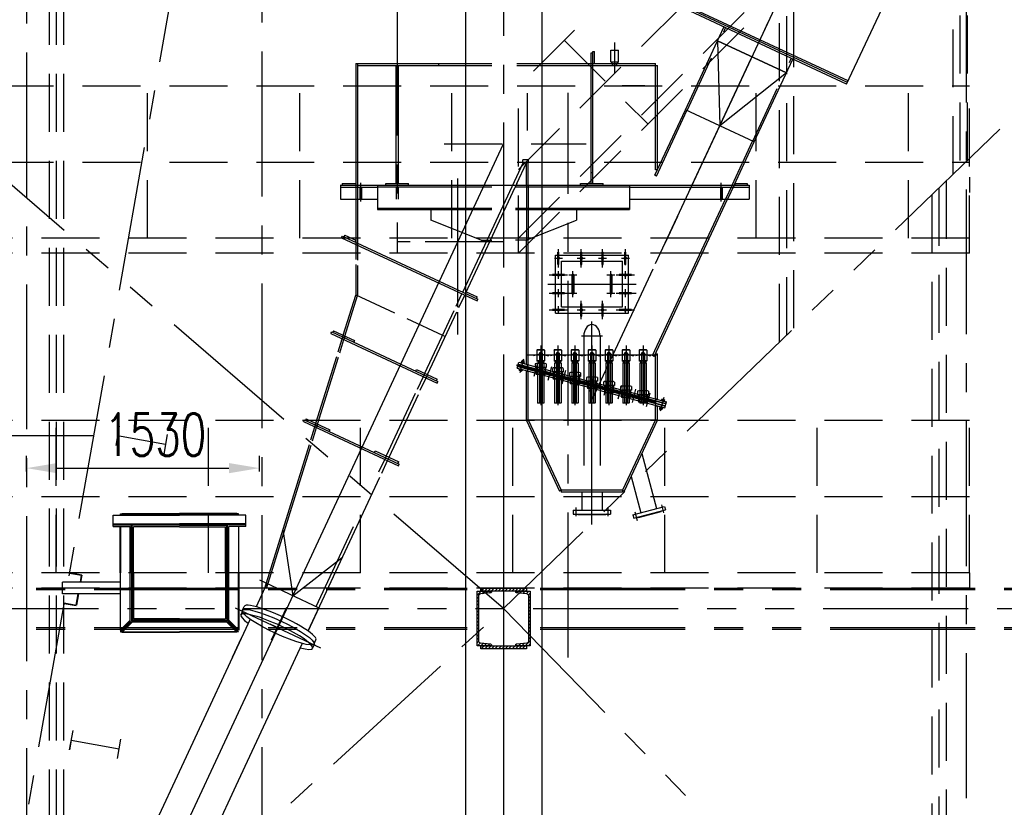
# Model space of a CAD drawing. Header units: millimetres. Extents: x -21 to 67273, y 14 to 95134.
# Tile 15 of 55: x 17774 to 24244, y 49281 to 54458. Entities that reach past the tile are written whole.
import ezdxf

# ---------------------------------------------------------------- set-up
doc = ezdxf.new("R2010")
doc.units = ezdxf.units.MM
doc.header["$LTSCALE"] = 30
for name, pattern in [('CENTER', [50.8, 31.75, -6.35, 6.35, -6.35]), ('DASHED', [19.05, 12.7, -6.35]), ('PHANTOM', [63.5, 31.75, -6.35, 6.35, -6.35, 6.35, -6.35])]:
    doc.linetypes.add(name, pattern=pattern)
doc.layers.get('Defpoints').update_dxf_attribs({"color": 5})
for name, color, linetype in [('双点画线', 6, 'PHANTOM'), ('文本', 21, 'Continuous'), ('标注', 3, 'Continuous'), ('点画线', 2, 'CENTER'), ('细实线', 4, 'Continuous'), ('虚线', 1, 'DASHED')]:
    doc.layers.add(name, color=color, linetype=linetype)
doc.styles.get("Standard").update_dxf_attribs({"font": 'romans.shx', "width": 0.7, "bigfont": 'hzdx.shx'})
doc.dimstyles.new('STANDARD$0', dxfattribs={"dimscale": 25, "dimtxt": 3.5, "dimasz": 2.5, "dimexe": 1, "dimexo": 0, "dimgap": 1, "dimtad": 1, "dimdec": 0, "dimdsep": 46, "dimtxsty": 'Standard', "dimcen": 2.5, "dimclrd": 256, "dimclre": 256, "dimclrt": 256, "dimadec": 0, "dimazin": 0, "dimtfac": 10, "dimtdec": 0, "dimtmove": 0, "dimatfit": 3, "dimfxl": 1, "dimtolj": 1, "dimtzin": 0, "dimarcsym": 0})

# ---------------------------------------------------------------- blocks, each defined once
blk = doc.blocks.new('*D14')
at = {"layer": 'Defpoints'}
for p in [(19348.8, 51510), (17818.8, 51487.9), (19348.8, 51487.9)]:
    blk.add_point(p, dxfattribs=at)
at = {"layer": '标注'}
for p, q in [((17818.8, 51487.9), (17818.8, 51590)), ((19348.8, 51487.9), (19348.8, 51590)), ((18018.8, 51510), (19148.8, 51510))]:
    blk.add_line(p, q, dxfattribs=at)
for points in [[(18018.8, 51543.3), (18018.8, 51476.7), (17818.8, 51510)], [(19148.8, 51543.3), (19148.8, 51476.7), (19348.8, 51510)]]:
    blk.add_solid(points, dxfattribs=at)
at = {"layer": '标注', "insert": (18664.5, 51730), "char_height": 280, "attachment_point": 5}
blk.add_mtext('1530', dxfattribs=at)

msp = doc.modelspace()

# ---------------------------------------------------------------- hatches: boundary and pattern name
at = {"layer": '双点画线'}
h = msp.add_hatch(dxfattribs=at)
h.set_pattern_fill('ANSI31', color=256, scale=5, style=0)
h.set_pattern_definition([(45, (-39698.651, 23919.197), (-11.22532, 11.22532), [])])
h.paths.add_polyline_path([(21128.761, 50342.118), (21032.761, 50342.118), (21032.761, 50346.528), (21033.297, 50349.406), (21034.832, 50351.899), (21037.161, 50353.672), (21039.964, 50354.488), (21105.349, 50361.027), (21110.956, 50362.657), (21115.615, 50366.202), (21118.687, 50371.186), (21119.761, 50376.941), (21119.761, 50667.282), (21118.692, 50673.038), (21115.624, 50678.025), (21110.967, 50681.574), (21105.346, 50683.21), (21039.964, 50689.748), (21037.154, 50690.567), (21034.826, 50692.343), (21033.294, 50694.837), (21032.761, 50697.708), (21032.761, 50702.118), (21128.761, 50702.118)])
h.paths.add_polyline_path([(20778.76, 50702.118), (20874.76, 50702.118), (20874.76, 50697.708), (20874.227, 50694.837), (20872.695, 50692.343), (20870.367, 50690.567), (20867.557, 50689.748), (20802.175, 50683.21), (20796.554, 50681.574), (20791.897, 50678.025), (20788.829, 50673.038), (20787.76, 50667.282), (20787.76, 50376.941), (20788.834, 50371.186), (20791.906, 50366.202), (20796.565, 50362.657), (20802.172, 50361.027), (20867.557, 50354.488), (20870.36, 50353.672), (20872.689, 50351.899), (20874.224, 50349.406), (20874.76, 50346.528), (20874.76, 50342.118), (20778.76, 50342.118)])
h.paths.add_polyline_path([(20803.76, 50722.118), (21103.76, 50722.118), (21103.76, 50702.118), (20803.76, 50702.118)])
h.paths.add_polyline_path([(20803.76, 50342.118), (21103.76, 50342.118), (21103.76, 50322.118), (20803.76, 50322.118)])

# ---------------------------------------------------------------- linework, layer by layer
for p, q in [((20703.76, 81432.118), (20703.76, 36882.118)), ((21203.76, 73592.795), (21203.76, 36882.118)), ((23207.579, 54033.447), (23513.555, 54689.614)), ((23207.579, 54033.447), (22047.505, 54574.399)), ((23212.651, 54044.323), (22052.577, 54585.275)), ((23217.722, 54055.199), (22057.648, 54596.15)), ((22147.801, 53865.603), (22401.372, 54409.388)), ((22359.111, 54318.757), (22812.264, 54107.448)), ((22812.264, 54107.448), (22359.111, 54318.757)), ((22359.111, 54318.757), (22373.971, 53760.138)), ((19981.76, 54169.516), (19981.76, 53169.516)), ((19993.76, 54169.516), (19993.76, 53169.516)), ((20259.76, 54157.516), (20259.76, 53381.516)), ((20513.76, 54169.516), (20525.76, 54169.516)), ((20525.76, 54169.516), (20525.76, 54157.516)), ((21658.76, 54180.016), (21708.76, 54180.016)), ((21669.26, 54169.516), (21658.76, 54180.016)), ((21698.26, 54169.516), (21708.76, 54180.016)), ((21951.76, 53470.925), (21951.76, 54169.516)), ((21963.76, 53470.925), (21963.76, 54157.516)), ((22600.955, 53654.294), (22854.526, 54198.079)), ((22812.264, 54107.448), (22373.971, 53760.138)), ((21882.158, 54022.777), (21732.158, 54022.777)), ((23207.579, 54033.447), (23216.032, 54051.574)), ((23216.032, 54051.574), (23217.722, 54055.199)), ((21946.856, 53434.675), (22147.6, 53865.171)), ((21957.732, 53429.603), (22158.476, 53860.1)), ((22600.754, 53653.862), (22147.6, 53865.171)), ((22454.921, 53369.516), (22589.878, 53658.933)), ((22468.161, 53369.516), (22600.754, 53653.862)), ((21103.76, 53369.516), (21103.76, 53517.542)), ((21115.76, 53369.516), (21115.76, 53517.542)), ((20259.76, 53451.516), (20247.76, 53451.516)), ((21539.76, 53451.516), (21527.76, 53451.516)), ((21963.76, 53470.925), (21951.76, 53470.925)), ((19891.76, 53381.516), (19891.76, 53369.516)), ((21957.732, 53429.603), (21946.856, 53434.675)), ((22473.757, 53381.516), (22473.757, 53369.516)), ((22553.757, 53381.516), (22553.757, 53369.516)), ((19881.76, 53369.516), (19881.76, 53277.516)), ((20125.76, 53369.516), (20125.76, 53209.516)), ((21781.76, 53369.516), (21781.76, 53209.516)), ((22566.76, 53369.516), (22566.76, 53277.516)), ((19981.76, 53277.516), (19981.76, 52994.129)), ((19993.76, 53277.516), (19993.76, 52988.533)), ((21932.707, 52249.625), (22412.02, 53277.516)), ((21943.582, 52244.553), (22425.261, 53277.516)), ((20475.76, 53209.516), (20475.76, 53139.516)), ((21431.76, 53209.516), (21431.76, 53139.516)), ((20805.76, 53009.516), (20475.76, 53139.516)), ((21101.76, 53009.516), (21431.76, 53139.516)), ((19889.387, 53023.962), (20779.381, 52608.951)), ((19894.459, 53034.838), (20784.453, 52619.827)), ((19909.255, 53041.179), (19981.76, 53007.369)), ((20805.76, 53009.516), (20875.76, 53009.516)), ((21101.76, 53009.516), (21031.76, 53009.516)), ((21103.76, 52192.03), (21103.76, 53011.486)), ((21115.76, 52192.03), (21115.76, 53015.032)), ((19981.76, 52980.888), (19981.76, 52881.584)), ((19993.76, 52975.292), (19993.76, 52875.988)), ((19981.76, 52848.483), (19981.76, 52646.1)), ((19993.76, 52842.887), (19993.76, 52644.279)), ((20707.956, 52668.738), (20780.461, 52634.929)), ((19900.168, 52383.389), (19981.76, 52646.1)), ((19911.144, 52378.271), (19993.76, 52644.279)), ((19981.76, 52649.875), (20237.054, 52530.829)), ((20318.621, 52492.794), (20552.902, 52383.547)), ((19823.962, 52405.684), (20521.819, 52080.268)), ((19836.726, 52412.973), (19972.672, 52349.58)), ((19818.89, 52394.809), (20516.747, 52069.393)), ((19866.043, 52273.517), (19892.984, 52360.258)), ((19877.019, 52268.399), (19903.96, 52355.14)), ((20552.902, 52383.547), (20571.028, 52375.094)), ((21479.76, 52377.109), (21479.76, 51527.894)), ((21587.76, 52377.109), (21587.76, 51527.894)), ((19720.567, 51805.112), (19857.063, 52244.603)), ((19731.542, 51799.994), (19868.039, 52239.485)), ((21069.661, 52203.755), (21072.456, 52214.187)), ((21072.456, 52214.187), (21089.843, 52209.528)), ((21074.007, 52202.59), (21076.803, 52213.022)), ((21075.354, 52213.411), (21077.088, 52219.882)), ((21077.088, 52219.882), (21088.679, 52216.777)), ((21086.945, 52210.305), (21088.679, 52216.777)), ((21943.582, 52244.553), (21932.707, 52249.625)), ((21951.76, 51964.809), (21951.76, 52262.091)), ((21951.76, 52262.091), (21963.76, 52262.091)), ((21963.76, 51964.809), (21963.76, 52262.091)), ((20381.881, 52158.763), (20517.827, 52095.37)), ((21043.206, 52166.844), (21053.559, 52205.481)), ((21043.206, 52166.844), (21479.242, 52050.009)), ((21046.312, 52178.435), (21479.76, 52062.293)), ((21046.829, 52180.367), (21479.76, 52064.364)), ((21049.935, 52191.958), (21479.76, 52076.787)), ((21050.453, 52193.89), (21479.76, 52078.858)), ((21053.559, 52205.481), (21480.278, 52091.142)), ((21055.116, 52161.065), (21055.763, 52163.48)), ((21055.116, 52161.065), (21078.298, 52154.853)), ((21056.073, 52153.044), (21058.014, 52160.288)), ((21056.073, 52153.044), (21073.459, 52148.385)), ((21060.419, 52151.879), (21062.36, 52159.124)), ((21066.116, 52202.117), (21066.763, 52204.532)), ((21066.763, 52204.532), (21089.945, 52198.32)), ((21069.113, 52149.55), (21071.054, 52156.794)), ((21073.459, 52148.385), (21075.4, 52155.63)), ((21078.298, 52154.853), (21078.945, 52157.268)), ((21082.701, 52200.261), (21085.496, 52210.693)), ((21087.047, 52199.096), (21089.843, 52209.528)), ((21089.298, 52195.905), (21089.945, 52198.32)), ((21103.76, 52192.03), (21115.76, 52192.03)), ((21103.76, 51827.516), (21103.76, 52147.404)), ((21103.76, 52147.404), (21115.76, 52147.404)), ((21115.76, 51827.516), (21115.76, 52147.404)), ((21587.242, 52021.07), (22013.961, 51906.731)), ((21587.76, 52049.919), (22021.208, 51933.777)), ((21587.76, 52047.849), (22020.691, 51931.845)), ((21587.76, 52035.425), (22017.585, 51920.254)), ((21587.76, 52033.355), (22017.067, 51918.322)), ((21588.278, 52062.204), (22024.314, 51945.368)), ((21951.76, 51964.809), (21963.76, 51964.809)), ((21989.222, 51957.359), (21988.575, 51954.945)), ((22012.404, 51951.148), (21989.222, 51957.359)), ((21994.061, 51963.827), (21992.12, 51956.583)), ((22011.448, 51959.169), (21994.061, 51963.827)), ((21998.408, 51962.663), (21996.466, 51955.418)), ((22007.101, 51960.333), (22005.16, 51953.089)), ((22011.448, 51959.169), (22009.506, 51951.924)), ((21951.76, 51827.516), (21951.76, 51920.183)), ((21951.76, 51920.183), (21963.76, 51920.183)), ((21963.76, 51827.516), (21963.76, 51920.183)), ((21978.222, 51916.308), (21977.575, 51913.893)), ((22000.757, 51907.681), (21977.575, 51913.893)), ((21980.473, 51913.116), (21977.678, 51902.684)), ((21995.064, 51898.026), (21977.678, 51902.684)), ((21980.575, 51901.908), (21978.841, 51895.436)), ((21990.432, 51892.33), (21978.841, 51895.436)), ((21984.82, 51911.952), (21982.024, 51901.52)), ((21992.167, 51898.802), (21990.432, 51892.33)), ((21993.513, 51909.622), (21990.718, 51899.19)), ((21997.86, 51908.458), (21995.064, 51898.026)), ((22001.404, 51910.096), (22000.757, 51907.681)), ((22012.404, 51951.148), (22011.757, 51948.733)), ((22013.961, 51906.731), (22024.314, 51945.368)), ((19642.895, 51828.09), (20268.248, 51536.484)), ((19657.125, 51834.695), (19811.197, 51762.85)), ((21103.76, 51827.516), (21963.76, 51827.516)), ((21115.76, 51827.516), (21104.884, 51822.445)), ((21115.76, 51827.516), (21331.76, 51364.303)), ((21951.76, 51827.516), (21735.76, 51364.303)), ((21951.76, 51827.516), (21962.636, 51822.445)), ((18427.553, 51786.124), (18404.911, 51658.111)), ((19637.824, 51817.215), (20263.176, 51525.608)), ((19686.442, 51695.239), (19713.382, 51781.981)), ((19697.418, 51690.121), (19724.358, 51776.863)), ((21104.884, 51822.445), (21320.884, 51359.231)), ((21962.636, 51822.445), (21746.636, 51359.231)), ((18260.673, 51722.118), (12066.847, 51722.118)), ((18731.341, 51666.384), (18416.232, 51722.118)), ((18742.662, 51730.391), (18720.02, 51602.378)), ((19384.114, 50721.806), (19677.462, 51666.326)), ((19395.574, 50718.247), (19688.438, 51661.207)), ((20110.184, 51623.431), (20264.256, 51551.586)), ((21862.119, 51606.885), (21959.191, 51244.607)), ((21791.111, 51454.609), (21854.871, 51216.654)), ((21331.76, 51364.303), (21320.884, 51359.231)), ((21735.76, 51364.516), (21331.76, 51364.516)), ((21331.76, 51364.516), (21331.76, 51352.516)), ((21735.76, 51352.516), (21331.76, 51352.516)), ((21467.26, 51352.516), (21467.26, 51233.516)), ((21600.26, 51352.516), (21600.26, 51233.516)), ((21735.76, 51364.516), (21735.76, 51352.516)), ((21735.76, 51364.303), (21746.636, 51359.231)), ((21803.194, 51202.807), (22010.868, 51258.454)), ((22010.868, 51258.454), (22016.821, 51236.237)), ((18387.76, 51200.118), (18823.76, 51200.118)), ((18387.76, 51127.118), (18387.76, 51200.118)), ((18436.76, 51199.118), (18436.76, 51209.118)), ((18436.76, 51209.118), (18446.76, 51209.118)), ((18436.76, 51209.118), (18445.76, 51200.118)), ((18446.76, 51212.118), (18823.76, 51212.118)), ((18446.76, 51212.118), (18823.76, 51212.118)), ((18446.76, 51209.118), (18446.76, 51212.118)), ((18446.76, 51212.118), (18458.76, 51200.118)), ((18446.76, 51209.118), (18823.76, 51209.118)), ((18446.76, 51209.118), (18455.76, 51200.118)), ((19200.76, 51212.118), (18823.76, 51212.118)), ((19200.76, 51212.118), (18823.76, 51212.118)), ((19200.76, 51209.118), (18823.76, 51209.118)), ((19259.76, 51200.118), (18823.76, 51200.118)), ((19200.76, 51212.118), (19188.76, 51200.118)), ((19200.76, 51209.118), (19191.76, 51200.118)), ((19200.76, 51209.118), (19200.76, 51212.118)), ((19210.76, 51209.118), (19200.76, 51209.118)), ((19210.76, 51209.118), (19201.76, 51200.118)), ((19210.76, 51199.118), (19210.76, 51209.118)), ((19259.76, 51127.118), (19259.76, 51200.118)), ((21411.26, 51233.516), (21656.26, 51233.516)), ((21411.26, 51233.516), (21411.26, 51208.516)), ((21411.26, 51208.516), (21437.76, 51208.516)), ((21437.76, 51208.516), (21656.26, 51208.516)), ((21437.76, 51208.516), (21440.76, 51205.516)), ((21440.76, 51205.516), (21626.26, 51205.516)), ((21629.26, 51208.516), (21626.26, 51205.516)), ((21656.26, 51233.516), (21656.26, 51208.516)), ((21803.194, 51202.807), (21809.147, 51180.591)), ((21809.147, 51180.591), (22016.821, 51236.237)), ((21835.227, 51187.579), (21838.901, 51185.458)), ((21838.901, 51185.458), (21988.619, 51225.575)), ((21990.741, 51229.249), (21988.619, 51225.575)), ((18387.76, 51143.118), (18823.76, 51143.118)), ((18387.76, 51137.118), (18823.76, 51137.118)), ((18387.76, 51127.118), (18498.76, 51127.118)), ((18433.76, 50822.118), (18433.76, 51127.118)), ((18436.76, 51127.118), (18436.76, 50822.118)), ((18498.76, 50497.118), (18498.76, 51127.118)), ((18508.76, 50822.118), (18508.76, 51137.118)), ((18511.76, 51124.118), (18508.76, 51124.118)), ((18823.76, 51134.118), (18511.76, 51134.118)), ((18511.76, 50822.118), (18511.76, 51134.118)), ((18823.76, 51137.118), (18521.76, 51137.118)), ((18823.76, 51124.118), (18521.76, 51124.118)), ((18521.76, 50822.118), (18521.76, 51124.118)), ((19259.76, 51143.118), (18823.76, 51143.118)), ((19259.76, 51137.118), (18823.76, 51137.118)), ((18823.76, 51137.118), (19125.76, 51137.118)), ((18823.76, 51134.118), (19135.76, 51134.118)), ((18823.76, 51124.118), (19125.76, 51124.118)), ((19125.76, 50822.118), (19125.76, 51124.118)), ((19135.76, 50822.118), (19135.76, 51134.118)), ((19135.76, 51124.118), (19138.76, 51124.118)), ((19138.76, 50822.118), (19138.76, 51137.118)), ((19259.76, 51127.118), (19148.76, 51127.118)), ((19148.76, 50497.118), (19148.76, 51127.118)), ((19210.76, 51127.118), (19210.76, 50822.118)), ((19213.76, 50822.118), (19213.76, 51127.118)), ((19503.848, 51107.324), (19568.501, 50671.197)), ((19568.501, 50671.197), (19894.839, 50925.002)), ((18101.711, 50820.599), (18180.496, 50806.707)), ((18102.232, 50823.553), (18181.017, 50809.661)), ((18172.281, 50760.118), (18180.496, 50806.707)), ((18175.235, 50759.597), (18183.45, 50806.186)), ((18433.76, 50822.118), (18433.76, 50445.118)), ((18436.76, 50445.118), (18436.76, 50822.118)), ((18508.76, 50822.118), (18508.76, 50507.118)), ((18511.76, 50822.118), (18511.76, 50510.118)), ((18521.76, 50822.118), (18521.76, 50520.118)), ((19125.76, 50822.118), (19125.76, 50520.118)), ((19135.76, 50822.118), (19135.76, 50510.118)), ((19138.76, 50822.118), (19138.76, 50507.118)), ((19210.76, 50445.118), (19210.76, 50822.118)), ((19213.76, 50822.118), (19213.76, 50445.118)), ((18433.76, 50760.118), (18054.346, 50760.118)), ((18054.346, 50684.118), (18054.346, 50760.118)), ((19398.161, 50751.93), (19326.83, 50598.962)), ((19348.848, 50774.926), (19739.839, 50592.603)), ((18433.76, 50684.118), (18054.346, 50684.118)), ((18145.766, 50609.745), (18158.88, 50684.118)), ((18148.72, 50609.224), (18161.834, 50683.597)), ((18066.46, 50620.683), (18145.245, 50606.791)), ((18066.981, 50623.637), (18145.766, 50609.745)), ((19739.839, 50592.603), (19668.508, 50439.635)), ((18433.76, 50445.118), (18498.76, 50510.118)), ((18436.76, 50445.118), (18498.76, 50507.118)), ((18436.76, 50435.118), (18498.76, 50497.118)), ((18446.76, 50432.118), (18511.76, 50497.118)), ((18446.76, 50435.118), (18508.76, 50497.118)), ((19148.76, 50497.118), (18498.76, 50497.118)), ((18511.76, 50520.118), (18508.76, 50520.118)), ((18823.76, 50507.118), (18508.76, 50507.118)), ((18823.76, 50510.118), (18511.76, 50510.118)), ((18823.76, 50520.118), (18521.76, 50520.118)), ((18521.76, 50510.118), (18521.76, 50507.118)), ((18823.76, 50520.118), (19125.76, 50520.118)), ((18823.76, 50510.118), (19135.76, 50510.118)), ((18823.76, 50507.118), (19138.76, 50507.118)), ((19288.409, 50516.567), (18851.728, 49580.101)), ((19125.76, 50510.118), (19125.76, 50507.118)), ((19135.76, 50520.118), (19138.76, 50520.118)), ((19200.76, 50432.118), (19135.76, 50497.118)), ((19200.76, 50435.118), (19138.76, 50497.118)), ((19213.76, 50445.118), (19148.76, 50510.118)), ((19210.76, 50445.118), (19148.76, 50507.118)), ((19210.76, 50435.118), (19148.76, 50497.118)), ((18436.76, 50445.118), (18433.76, 50445.118)), ((18436.76, 50445.118), (18436.76, 50435.118)), ((18436.76, 50435.118), (18446.76, 50435.118)), ((18446.76, 50435.118), (18823.76, 50435.118)), ((18446.76, 50435.118), (18446.76, 50432.118)), ((18446.76, 50432.118), (18823.76, 50432.118)), ((18446.76, 50432.118), (18823.76, 50432.118)), ((19200.76, 50435.118), (18823.76, 50435.118)), ((19200.76, 50432.118), (18823.76, 50432.118)), ((19200.76, 50432.118), (18823.76, 50432.118)), ((19200.76, 50445.118), (19200.76, 50435.118)), ((19200.76, 50445.118), (19203.76, 50445.118)), ((19200.76, 50435.118), (19200.76, 50432.118)), ((19210.76, 50435.118), (19200.76, 50435.118)), ((19630.087, 50357.24), (19193.406, 49420.774)), ((19711.385, 50352.935), (19698.706, 50325.746)), ((18100.861, 49658.183), (18124.301, 49786.052)), ((18112.581, 49722.118), (18100.861, 49658.183)), ((18112.581, 49722.118), (18427.336, 49664.418)), ((18415.616, 49600.484), (18439.056, 49728.353)), ((18851.728, 49580.101), (18545.946, 48924.349)), ((19193.406, 49420.774), (18887.624, 48765.022))]:
    msp.add_line(p, q)
at = {"lineweight": -2}
for p, q in [((21527.76, 53381.516), (21527.76, 54239.516)), ((21527.76, 54239.516), (21539.76, 54239.516)), ((21539.76, 53381.516), (21539.76, 54249.516)), ((21539.76, 54249.516), (21551.76, 54249.516)), ((21551.76, 54169.516), (21551.76, 54249.516)), ((21658.76, 54257.516), (21708.76, 54257.516)), ((21658.76, 54180.016), (21658.76, 54257.516)), ((21708.76, 54180.016), (21708.76, 54257.516)), ((19981.76, 54169.516), (20875.76, 54169.516)), ((19993.76, 54157.516), (20875.76, 54157.516)), ((20247.76, 53381.516), (20247.76, 54157.516)), ((21039.76, 54169.516), (21951.76, 54169.516)), ((21039.76, 54157.516), (21963.76, 54157.516)), ((21669.26, 54157.516), (21669.26, 54169.516)), ((21698.26, 54157.516), (21698.26, 54169.516)), ((21039.76, 53427.617), (21081.693, 53517.542)), ((21039.76, 53380.293), (21103.76, 53517.542)), ((21115.76, 53517.542), (21080.76, 53517.542)), ((19891.76, 53381.516), (19981.76, 53381.516)), ((20178.76, 53381.516), (20328.76, 53381.516)), ((20178.76, 53369.516), (20178.76, 53381.516)), ((20328.76, 53369.516), (20328.76, 53381.516)), ((21458.76, 53381.516), (21608.76, 53381.516)), ((21458.76, 53369.516), (21458.76, 53381.516)), ((21608.76, 53369.516), (21608.76, 53381.516)), ((22473.757, 53381.516), (22553.757, 53381.516)), ((19878.76, 53369.516), (20875.76, 53369.516)), ((19881.76, 53357.516), (20125.76, 53357.516)), ((20125.76, 53359.616), (20875.76, 53359.616)), ((21028.76, 53356.704), (21029.139, 53357.516)), ((21031.76, 53369.516), (22566.76, 53369.516)), ((21031.76, 53359.616), (21781.76, 53359.616)), ((21781.76, 53357.516), (22566.76, 53357.516)), ((19881.76, 53277.516), (20128.76, 53277.516)), ((21778.76, 53277.516), (22566.76, 53277.516)), ((20125.76, 53219.416), (20875.76, 53219.416)), ((20125.76, 53209.516), (20875.76, 53209.516)), ((21031.76, 53219.416), (21781.76, 53219.416)), ((21031.76, 53209.516), (21781.76, 53209.516)), ((19889.387, 53023.962), (19894.459, 53034.838)), ((19909.255, 53041.179), (19904.184, 53030.303)), ((19981.76, 53007.369), (19976.689, 52996.493)), ((20684.759, 52666.315), (20844.796, 53009.516)), ((20702.885, 52657.862), (20866.864, 53009.516)), ((20641.652, 52573.871), (20679.687, 52655.439)), ((20659.778, 52565.419), (20697.814, 52646.987)), ((20775.39, 52624.053), (20780.461, 52634.929)), ((20779.381, 52608.951), (20784.453, 52619.827)), ((20436.259, 52133.406), (20628.973, 52546.682)), ((20454.386, 52124.953), (20647.099, 52538.23)), ((19818.89, 52394.809), (19823.962, 52405.684)), ((19836.726, 52412.973), (19831.655, 52402.097)), ((19972.672, 52349.58), (19967.601, 52338.704)), ((20376.809, 52147.887), (20381.881, 52158.763)), ((20388.081, 52030.087), (20426.117, 52111.654)), ((20406.207, 52021.634), (20444.243, 52103.202)), ((20512.756, 52084.495), (20517.827, 52095.37)), ((20516.747, 52069.393), (20521.819, 52080.268)), ((20182.688, 51589.621), (20375.402, 52002.898)), ((20200.815, 51581.169), (20393.528, 51994.445)), ((19637.824, 51817.215), (19642.895, 51828.09)), ((19657.125, 51834.695), (19652.054, 51823.82)), ((19811.197, 51762.85), (19806.126, 51751.975)), ((20105.112, 51612.555), (20110.184, 51623.431)), ((20134.51, 51486.302), (20172.546, 51567.87)), ((20152.636, 51477.85), (20190.672, 51559.417)), ((20259.185, 51540.71), (20264.256, 51551.586)), ((20263.176, 51525.608), (20268.248, 51536.484)), ((19668.508, 50439.635), (20139.958, 51450.66)), ((19721.713, 50601.056), (19966.831, 51126.714)), ((19236.479, 50574.387), (19249.158, 50601.576)), ((19227.426, 50545.507), (19240.105, 50572.696)), ((19273.307, 50552.8), (19274.998, 50556.426)), ((19171.83, 50266.563), (19229.114, 50389.407)), ((19707.759, 50354.625), (19720.438, 50381.815))]:
    msp.add_line(p, q, dxfattribs=at)
for centre, major_axis, ratio, start_param, end_param in [((21533.76, 52377.109), (0, -76.368), 0.70710678, 1.57079633, 4.71238898), ((19484.798, 50491.695), (-235.64, 109.881), 0.17007692, 3.14159265, 6.28318531), ((19463.066, 50435.626), (-235.64, 109.881), 0.17007692, 2.35974851, 7.02033927)]:
    msp.add_ellipse(centre, major_axis=major_axis, ratio=ratio, start_param=start_param, end_param=end_param)
msp.add_ellipse((19472.119, 50464.506), major_axis=(-235.64, 109.881), ratio=0.17007692)
at = {"layer": '双点画线'}
for p, q in [((20953.76, 50587.118), (14213.76, 56387.118)), ((26953.76, 56387.118), (20953.76, 50587.118)), ((14453.76, 50722.118), (20713.76, 50722.118)), ((14453.76, 50712.118), (20713.76, 50712.118)), ((21193.76, 50722.118), (26713.76, 50722.118)), ((21193.76, 50712.118), (26713.76, 50712.118)), ((7813.76, 50587.118), (26953.76, 50587.118)), ((14213.76, 44422.118), (20953.76, 50587.118)), ((20953.76, 50587.118), (26953.76, 44422.118)), ((14453.76, 50462.118), (20713.76, 50462.118)), ((14453.76, 50452.118), (20713.76, 50452.118)), ((21193.76, 50462.118), (26713.76, 50462.118)), ((21193.76, 50452.118), (26713.76, 50452.118))]:
    msp.add_line(p, q, dxfattribs=at)
for points in [[(20778.76, 50702.118), (20874.76, 50702.118), (20874.76, 50697.708), (20874.227, 50694.837), (20872.695, 50692.343), (20870.367, 50690.567), (20867.557, 50689.748), (20802.175, 50683.21), (20796.554, 50681.574), (20791.897, 50678.025), (20788.829, 50673.038), (20787.76, 50667.282), (20787.76, 50376.941), (20788.834, 50371.186), (20791.906, 50366.202), (20796.565, 50362.657), (20802.172, 50361.027), (20867.557, 50354.488), (20870.36, 50353.672), (20872.689, 50351.899), (20874.224, 50349.406), (20874.76, 50346.528), (20874.76, 50342.118), (20778.76, 50342.118)], [(20803.76, 50722.118), (21103.76, 50722.118), (21103.76, 50702.118), (20803.76, 50702.118)], [(21128.761, 50342.118), (21032.761, 50342.118), (21032.761, 50346.528), (21033.297, 50349.406), (21034.832, 50351.899), (21037.161, 50353.672), (21039.964, 50354.488), (21105.349, 50361.027), (21110.956, 50362.657), (21115.615, 50366.202), (21118.687, 50371.186), (21119.761, 50376.941), (21119.761, 50667.282), (21118.692, 50673.038), (21115.624, 50678.025), (21110.967, 50681.574), (21105.346, 50683.21), (21039.964, 50689.748), (21037.154, 50690.567), (21034.826, 50692.343), (21033.294, 50694.837), (21032.761, 50697.708), (21032.761, 50702.118), (21128.761, 50702.118)], [(20803.76, 50342.118), (21103.76, 50342.118), (21103.76, 50322.118), (20803.76, 50322.118)]]:
    msp.add_lwpolyline(points, close=True, dxfattribs=at)
at = {"layer": '文本'}
for p, q in [((21108.76, 53974.293), (21108.76, 53728.799)), ((21077.285, 52212.893), (21079.02, 52219.365)), ((21085.013, 52210.822), (21086.747, 52217.294)), ((21982.507, 51901.39), (21980.773, 51894.918)), ((21990.235, 51899.32), (21988.501, 51892.848))]:
    msp.add_line(p, q, dxfattribs=at)
at = {"layer": '标注'}
msp.add_line((21431.76, 53139.516), (21431.76, 53139.516), dxfattribs=at)
at = {"layer": '点画线'}
for p, q in [((23993.76, 83822.118), (23993.76, 36122.118)), ((19363.76, 78632.618), (19363.76, 48106.118)), ((20953.76, 73592.795), (20953.76, 36222.118)), ((17818.76, 61862.118), (17818.76, 48530.651)), ((16312.26, 40672.118), (19348.76, 57892.965)), ((20253.76, 54649.516), (20253.76, 52929.516)), ((21533.76, 51957.237), (22689.665, 54436.084)), ((20013.76, 53384.516), (20013.76, 53262.516)), ((20653.76, 52568.225), (20653.76, 53412.846)), ((20339.297, 52998.543), (20253.76, 52998.543)), ((20953.76, 52998.543), (20438.601, 52998.543)), ((20653.76, 52387.66), (20653.76, 52535.124)), ((21533.76, 51139.403), (21533.76, 52503.605)), ((21602.76, 52377.109), (21464.76, 52377.109)), ((21197.76, 52316.467), (21197.76, 51923.109)), ((21309.76, 52316.467), (21309.76, 51923.109)), ((21421.76, 52316.467), (21421.76, 51923.109)), ((21533.76, 52316.467), (21533.76, 51936.01)), ((21645.76, 52316.467), (21645.76, 51923.109)), ((21757.76, 52316.467), (21757.76, 51923.109)), ((21869.76, 52316.467), (21869.76, 51923.109)), ((21061.401, 52138.158), (21085.342, 52227.506)), ((21103.76, 52255.109), (21963.76, 52255.109)), ((21197.76, 52261.808), (21147.76, 52248.41)), ((21197.76, 52261.808), (21247.76, 52248.41)), ((21309.76, 52261.808), (21259.76, 52248.41)), ((21309.76, 52261.808), (21359.76, 52248.41)), ((21421.76, 52261.808), (21371.76, 52248.41)), ((21421.76, 52261.808), (21471.76, 52248.41)), ((21533.76, 52261.808), (21483.76, 52248.41)), ((21533.76, 52261.808), (21583.76, 52248.41)), ((21645.76, 52261.808), (21595.76, 52248.41)), ((21645.76, 52261.808), (21695.76, 52248.41)), ((21757.76, 52261.808), (21707.76, 52248.41)), ((21757.76, 52261.808), (21807.76, 52248.41)), ((21869.76, 52261.808), (21819.76, 52248.41)), ((21869.76, 52261.808), (21919.76, 52248.41)), ((21035.134, 52189.713), (22034.318, 51921.982)), ((21153.647, 52113.44), (21177.588, 52202.789)), ((21245.893, 52088.723), (21269.834, 52178.071)), ((21338.139, 52064.006), (21362.08, 52153.354)), ((21430.385, 52039.289), (21454.326, 52128.637)), ((21522.631, 52014.572), (21546.572, 52103.92)), ((21614.877, 51989.854), (21638.818, 52079.202)), ((21707.123, 51965.137), (21731.063, 52054.485)), ((21799.369, 51940.42), (21823.309, 52029.768)), ((21891.615, 51915.703), (21915.555, 52005.051)), ((22006.119, 51974.055), (21982.178, 51884.707)), ((21428.76, 51251.501), (21428.76, 51194.16)), ((21638.76, 51252.998), (21638.76, 51194.16)), ((21990.144, 51268.183), (22004.238, 51215.582)), ((21815.967, 51222.751), (21831.146, 51166.104)), ((19189.474, 50591.892), (19751.384, 50329.869)), ((19484.599, 50454.268), (19418.593, 50485.047))]:
    msp.add_line(p, q, dxfattribs=at)
at = {"layer": '点画线', "ltscale": 40}
for p, q in [((21951.76, 52854.703), (23993.26, 57232.714)), ((21951.76, 52854.703), (23993.26, 57232.714)), ((17167.446, 45522.118), (20953.76, 53641.895))]:
    msp.add_line(p, q, dxfattribs=at)
at = {"layer": '点画线', "lineweight": -2}
for p, q in [((21683.76, 54105.516), (21683.76, 54307.516)), ((21378.76, 50265.658), (21378.76, 53977.118)), ((22383.76, 53262.516), (22383.76, 53384.516)), ((21313.76, 52829.516), (21313.76, 52949.516)), ((21463.76, 52829.516), (21463.76, 52949.516)), ((21603.76, 52829.516), (21603.76, 52949.516)), ((21753.76, 52849.516), (21753.76, 52949.516)), ((21287.76, 52889.516), (21339.76, 52889.516)), ((21437.76, 52889.516), (21489.76, 52889.516)), ((21577.76, 52889.516), (21629.76, 52889.516)), ((21727.76, 52889.516), (21779.76, 52889.516)), ((21313.76, 52753.516), (21313.76, 52805.516)), ((21408.76, 52633.516), (21408.76, 52805.516)), ((21658.76, 52633.516), (21658.76, 52805.516)), ((21753.76, 52753.516), (21753.76, 52805.516)), ((21253.76, 52779.516), (21373.76, 52779.516)), ((21382.76, 52779.516), (21434.76, 52779.516)), ((21632.76, 52779.516), (21684.76, 52779.516)), ((21693.76, 52779.516), (21813.76, 52779.516)), ((21243.76, 52719.516), (21823.76, 52719.516)), ((21313.76, 52633.516), (21313.76, 52685.516)), ((21753.76, 52633.516), (21753.76, 52685.516)), ((21253.76, 52659.516), (21373.76, 52659.516)), ((21382.76, 52659.516), (21434.76, 52659.516)), ((21463.76, 52489.516), (21463.76, 52609.516)), ((21603.76, 52489.516), (21603.76, 52609.516)), ((21632.76, 52659.516), (21684.76, 52659.516)), ((21693.76, 52659.516), (21823.76, 52659.516)), ((21253.76, 52549.516), (21373.76, 52549.516)), ((21313.76, 52523.516), (21313.76, 52575.516)), ((21437.76, 52549.516), (21489.76, 52549.516)), ((21577.76, 52549.516), (21629.76, 52549.516)), ((21693.76, 52549.516), (21813.76, 52549.516)), ((21753.76, 52523.516), (21753.76, 52575.516)), ((19428.677, 50380.809), (19529.442, 50596.9))]:
    msp.add_line(p, q, dxfattribs=at)
at = {"layer": '点画线', "ltscale": 15}
msp.add_line((20953.76, 51550.555), (20953.76, 36746.245), dxfattribs=at)
at = {"layer": '细实线'}
for p, q in [((21669.26, 54167.516), (21698.26, 54167.516)), ((21080.76, 53517.542), (21080.76, 53537.542)), ((21115.76, 53537.542), (21115.76, 53517.542)), ((20844.796, 53009.516), (21039.76, 53427.617)), ((21039.76, 53380.293), (21029.139, 53357.516)), ((19981.76, 53369.516), (19981.76, 53277.516)), ((19993.76, 53369.516), (19993.76, 53277.516)), ((20007.76, 53357.516), (20007.76, 53277.516)), ((20019.76, 53357.516), (20019.76, 53277.516)), ((20247.76, 53357.516), (20247.76, 53277.516)), ((20259.76, 53357.516), (20259.76, 53277.516)), ((20866.864, 53009.516), (21028.76, 53356.704)), ((20875.76, 53369.516), (21031.76, 53369.516)), ((21103.76, 53369.516), (21103.76, 53011.486)), ((21115.76, 53369.516), (21115.76, 53015.032)), ((22377.76, 53357.516), (22377.76, 53277.516)), ((22389.76, 53357.516), (22389.76, 53277.516)), ((22454.921, 53369.516), (22412.02, 53277.516)), ((22468.161, 53369.516), (22425.261, 53277.516)), ((19981.76, 52994.129), (19981.76, 52980.888)), ((19993.76, 52988.533), (19993.76, 52975.292)), ((21293.76, 52909.516), (21773.76, 52909.516)), ((21333.76, 52869.516), (21733.76, 52869.516)), ((21402.76, 52779.516), (21402.76, 52659.516)), ((21414.76, 52779.516), (21414.76, 52659.516)), ((21652.76, 52779.516), (21652.76, 52659.516)), ((21664.76, 52779.516), (21664.76, 52659.516)), ((21333.76, 52569.516), (21733.76, 52569.516)), ((21293.76, 52529.516), (21773.76, 52529.516)), ((19896.636, 52371.796), (19891.564, 52360.92)), ((19900.168, 52383.389), (19892.984, 52360.258)), ((19911.144, 52378.271), (19903.96, 52355.14)), ((21172.76, 52286.109), (21174.76, 52288.109)), ((21172.76, 52286.109), (21172.76, 52215.109)), ((21222.76, 52286.109), (21172.76, 52286.109)), ((21220.76, 52288.109), (21174.76, 52288.109)), ((21222.76, 52286.109), (21220.76, 52288.109)), ((21222.76, 52286.109), (21222.76, 52215.109)), ((21284.76, 52286.109), (21286.76, 52288.109)), ((21284.76, 52286.109), (21284.76, 52215.109)), ((21334.76, 52286.109), (21284.76, 52286.109)), ((21332.76, 52288.109), (21286.76, 52288.109)), ((21334.76, 52286.109), (21332.76, 52288.109)), ((21334.76, 52286.109), (21334.76, 52215.109)), ((21396.76, 52286.109), (21398.76, 52288.109)), ((21396.76, 52286.109), (21396.76, 52215.109)), ((21446.76, 52286.109), (21396.76, 52286.109)), ((21444.76, 52288.109), (21398.76, 52288.109)), ((21446.76, 52286.109), (21444.76, 52288.109)), ((21446.76, 52286.109), (21446.76, 52215.109)), ((21508.76, 52286.109), (21510.76, 52288.109)), ((21558.76, 52286.109), (21508.76, 52286.109)), ((21508.76, 52286.109), (21508.76, 52215.109)), ((21556.76, 52288.109), (21510.76, 52288.109)), ((21558.76, 52286.109), (21556.76, 52288.109)), ((21558.76, 52286.109), (21558.76, 52215.109)), ((21620.76, 52286.109), (21622.76, 52288.109)), ((21620.76, 52286.109), (21620.76, 52215.109)), ((21670.76, 52286.109), (21620.76, 52286.109)), ((21668.76, 52288.109), (21622.76, 52288.109)), ((21670.76, 52286.109), (21668.76, 52288.109)), ((21670.76, 52286.109), (21670.76, 52215.109)), ((21732.76, 52286.109), (21734.76, 52288.109)), ((21732.76, 52286.109), (21732.76, 52215.109)), ((21782.76, 52286.109), (21732.76, 52286.109)), ((21780.76, 52288.109), (21734.76, 52288.109)), ((21782.76, 52286.109), (21780.76, 52288.109)), ((21782.76, 52286.109), (21782.76, 52215.109)), ((21844.76, 52286.109), (21846.76, 52288.109)), ((21894.76, 52286.109), (21844.76, 52286.109)), ((21844.76, 52286.109), (21844.76, 52215.109)), ((21892.76, 52288.109), (21846.76, 52288.109)), ((21894.76, 52286.109), (21892.76, 52288.109)), ((21894.76, 52286.109), (21894.76, 52215.109)), ((21222.76, 52215.109), (21172.76, 52215.109)), ((21172.76, 52215.109), (21174.76, 52213.109)), ((21220.76, 52213.109), (21174.76, 52213.109)), ((21179.96, 52213.109), (21179.96, 52202.809)), ((21197.76, 52272.109), (21188.26, 52266.624)), ((21188.26, 52266.624), (21188.26, 51938.109)), ((21188.26, 52266.624), (21207.26, 52266.624)), ((21197.76, 52272.109), (21207.26, 52266.624)), ((21207.26, 52266.624), (21207.26, 51938.109)), ((21215.56, 52213.109), (21215.56, 52202.809)), ((21222.76, 52215.109), (21220.76, 52213.109)), ((21284.76, 52215.109), (21286.76, 52213.109)), ((21334.76, 52215.109), (21284.76, 52215.109)), ((21332.76, 52213.109), (21286.76, 52213.109)), ((21291.96, 52213.109), (21291.96, 52202.809)), ((21309.76, 52272.109), (21300.26, 52266.624)), ((21300.26, 52266.624), (21300.26, 51938.109)), ((21300.26, 52266.624), (21319.26, 52266.624)), ((21309.76, 52272.109), (21319.26, 52266.624)), ((21319.26, 52266.624), (21319.26, 51938.109)), ((21327.56, 52213.109), (21327.56, 52202.809)), ((21334.76, 52215.109), (21332.76, 52213.109)), ((21396.76, 52215.109), (21398.76, 52213.109)), ((21446.76, 52215.109), (21396.76, 52215.109)), ((21444.76, 52213.109), (21398.76, 52213.109)), ((21403.96, 52213.109), (21403.96, 52202.809)), ((21421.76, 52272.109), (21412.26, 52266.624)), ((21412.26, 52266.624), (21412.26, 51938.109)), ((21412.26, 52266.624), (21431.26, 52266.624)), ((21421.76, 52272.109), (21431.26, 52266.624)), ((21431.26, 52266.624), (21431.26, 51938.109)), ((21439.56, 52213.109), (21439.56, 52202.809)), ((21446.76, 52215.109), (21444.76, 52213.109)), ((21508.76, 52215.109), (21510.76, 52213.109)), ((21558.76, 52215.109), (21508.76, 52215.109)), ((21556.76, 52213.109), (21510.76, 52213.109)), ((21515.96, 52213.109), (21515.96, 52202.809)), ((21533.76, 52272.109), (21524.26, 52266.624)), ((21524.26, 52266.624), (21524.26, 51938.109)), ((21524.26, 52266.624), (21543.26, 52266.624)), ((21533.76, 52272.109), (21543.26, 52266.624)), ((21543.26, 52266.624), (21543.26, 51938.109)), ((21551.56, 52213.109), (21551.56, 52202.809)), ((21558.76, 52215.109), (21556.76, 52213.109)), ((21620.76, 52215.109), (21622.76, 52213.109)), ((21670.76, 52215.109), (21620.76, 52215.109)), ((21668.76, 52213.109), (21622.76, 52213.109)), ((21627.96, 52213.109), (21627.96, 52202.809)), ((21645.76, 52272.109), (21636.26, 52266.624)), ((21636.26, 52266.624), (21636.26, 51938.109)), ((21636.26, 52266.624), (21655.26, 52266.624)), ((21645.76, 52272.109), (21655.26, 52266.624)), ((21655.26, 52266.624), (21655.26, 51938.109)), ((21663.56, 52213.109), (21663.56, 52202.809)), ((21670.76, 52215.109), (21668.76, 52213.109)), ((21732.76, 52215.109), (21734.76, 52213.109)), ((21782.76, 52215.109), (21732.76, 52215.109)), ((21780.76, 52213.109), (21734.76, 52213.109)), ((21739.96, 52213.109), (21739.96, 52202.809)), ((21757.76, 52272.109), (21748.26, 52266.624)), ((21748.26, 52266.624), (21748.26, 51938.109)), ((21748.26, 52266.624), (21767.26, 52266.624)), ((21757.76, 52272.109), (21767.26, 52266.624)), ((21767.26, 52266.624), (21767.26, 51938.109)), ((21775.56, 52213.109), (21775.56, 52202.809)), ((21782.76, 52215.109), (21780.76, 52213.109)), ((21894.76, 52215.109), (21844.76, 52215.109)), ((21844.76, 52215.109), (21846.76, 52213.109)), ((21892.76, 52213.109), (21846.76, 52213.109)), ((21851.96, 52213.109), (21851.96, 52202.809)), ((21869.76, 52272.109), (21860.26, 52266.624)), ((21860.26, 52266.624), (21860.26, 51938.109)), ((21860.26, 52266.624), (21879.26, 52266.624)), ((21869.76, 52272.109), (21879.26, 52266.624)), ((21879.26, 52266.624), (21879.26, 51938.109)), ((21887.56, 52213.109), (21887.56, 52202.809)), ((21894.76, 52215.109), (21892.76, 52213.109)), ((21110.271, 52148.874), (21113.894, 52162.397)), ((21110.789, 52175.653), (21114.412, 52189.176)), ((21161.76, 52195.575), (21161.76, 52172.491)), ((21233.76, 52172.491), (21161.76, 52172.491)), ((21167.76, 52172.491), (21167.76, 52124.491)), ((21226.487, 52198.491), (21169.033, 52198.491)), ((21179.96, 52202.809), (21176.76, 52199.609)), ((21176.76, 52199.609), (21176.76, 51940.109)), ((21218.76, 52199.609), (21176.76, 52199.609)), ((21179.96, 52202.809), (21215.56, 52202.809)), ((21215.56, 52202.809), (21218.76, 52199.609)), ((21218.76, 52199.609), (21218.76, 51940.109)), ((21227.76, 52172.491), (21227.76, 52124.491)), ((21233.76, 52195.575), (21233.76, 52172.491)), ((21273.76, 52165.565), (21273.76, 52142.48)), ((21338.487, 52168.48), (21281.033, 52168.48)), ((21291.96, 52202.809), (21288.76, 52199.609)), ((21288.76, 52199.609), (21288.76, 51940.109)), ((21330.76, 52199.609), (21288.76, 52199.609)), ((21291.96, 52202.809), (21327.56, 52202.809)), ((21327.56, 52202.809), (21330.76, 52199.609)), ((21330.76, 52199.609), (21330.76, 51940.109)), ((21345.76, 52165.565), (21345.76, 52142.48)), ((21403.96, 52202.809), (21400.76, 52199.609)), ((21400.76, 52199.609), (21400.76, 51940.109)), ((21442.76, 52199.609), (21400.76, 52199.609)), ((21403.96, 52202.809), (21439.56, 52202.809)), ((21439.56, 52202.809), (21442.76, 52199.609)), ((21442.76, 52199.609), (21442.76, 51940.109)), ((21515.96, 52202.809), (21512.76, 52199.609)), ((21512.76, 52199.609), (21512.76, 51940.109)), ((21554.76, 52199.609), (21512.76, 52199.609)), ((21515.96, 52202.809), (21551.56, 52202.809)), ((21551.56, 52202.809), (21554.76, 52199.609)), ((21554.76, 52199.609), (21554.76, 51940.109)), ((21627.96, 52202.809), (21624.76, 52199.609)), ((21624.76, 52199.609), (21624.76, 51940.109)), ((21666.76, 52199.609), (21624.76, 52199.609)), ((21627.96, 52202.809), (21663.56, 52202.809)), ((21663.56, 52202.809), (21666.76, 52199.609)), ((21666.76, 52199.609), (21666.76, 51940.109)), ((21739.96, 52202.809), (21736.76, 52199.609)), ((21736.76, 52199.609), (21736.76, 51940.109)), ((21778.76, 52199.609), (21736.76, 52199.609)), ((21739.96, 52202.809), (21775.56, 52202.809)), ((21775.56, 52202.809), (21778.76, 52199.609)), ((21778.76, 52199.609), (21778.76, 51940.109)), ((21851.96, 52202.809), (21848.76, 52199.609)), ((21848.76, 52199.609), (21848.76, 51940.109)), ((21890.76, 52199.609), (21848.76, 52199.609)), ((21851.96, 52202.809), (21887.56, 52202.809)), ((21887.56, 52202.809), (21890.76, 52199.609)), ((21890.76, 52199.609), (21890.76, 51940.109)), ((20436.259, 52133.406), (20426.117, 52111.654)), ((20454.386, 52124.953), (20444.243, 52103.202)), ((21227.76, 52124.491), (21167.76, 52124.491)), ((21345.76, 52142.48), (21273.76, 52142.48)), ((21279.76, 52142.48), (21279.76, 52094.48)), ((21339.76, 52094.48), (21279.76, 52094.48)), ((21339.76, 52142.48), (21339.76, 52094.48)), ((21385.76, 52135.555), (21385.76, 52112.47)), ((21457.76, 52112.47), (21385.76, 52112.47)), ((21391.76, 52112.47), (21391.76, 52064.47)), ((21450.487, 52138.47), (21393.033, 52138.47)), ((21451.76, 52112.47), (21451.76, 52064.47)), ((21457.76, 52135.555), (21457.76, 52112.47)), ((21480.278, 52091.142), (21588.278, 52062.204)), ((21497.76, 52105.544), (21497.76, 52082.46)), ((21569.76, 52082.46), (21497.76, 52082.46)), ((21503.76, 52082.46), (21503.76, 52034.46)), ((21562.487, 52108.46), (21505.033, 52108.46)), ((21563.76, 52082.46), (21563.76, 52034.46)), ((21569.76, 52105.544), (21569.76, 52082.46)), ((21451.76, 52064.47), (21391.76, 52064.47)), ((21587.76, 52049.919), (21479.76, 52078.858)), ((21479.76, 52076.787), (21587.76, 52047.849)), ((21587.76, 52035.425), (21479.76, 52064.364)), ((21479.76, 52062.293), (21587.76, 52033.355)), ((21587.76, 52020.932), (21479.76, 52049.87)), ((21563.76, 52034.46), (21503.76, 52034.46)), ((21609.76, 52075.534), (21609.76, 52052.449)), ((21681.76, 52052.449), (21609.76, 52052.449)), ((21615.76, 52052.449), (21615.76, 52004.449)), ((21674.487, 52078.449), (21617.033, 52078.449)), ((21675.76, 52052.449), (21675.76, 52004.449)), ((21681.76, 52075.534), (21681.76, 52052.449)), ((21721.76, 52045.524), (21721.76, 52022.439)), ((21793.76, 52022.439), (21721.76, 52022.439)), ((21727.76, 52022.439), (21727.76, 51974.439)), ((21786.487, 52048.439), (21729.033, 52048.439)), ((21787.76, 52022.439), (21787.76, 51974.439)), ((21793.76, 52045.524), (21793.76, 52022.439)), ((21898.487, 52018.429), (21841.033, 52018.429)), ((21675.76, 52004.449), (21615.76, 52004.449)), ((21787.76, 51974.439), (21727.76, 51974.439)), ((21833.76, 52015.513), (21833.76, 51992.429)), ((21905.76, 51992.429), (21833.76, 51992.429)), ((21839.76, 51992.429), (21839.76, 51944.429)), ((21899.76, 51992.429), (21899.76, 51944.429)), ((21905.76, 52015.513), (21905.76, 51992.429)), ((21951.694, 51950.333), (21955.317, 51963.856)), ((21176.76, 51940.109), (21178.76, 51938.109)), ((21176.76, 51940.109), (21218.76, 51940.109)), ((21216.76, 51938.109), (21178.76, 51938.109)), ((21218.76, 51940.109), (21216.76, 51938.109)), ((21288.76, 51940.109), (21330.76, 51940.109)), ((21288.76, 51940.109), (21290.76, 51938.109)), ((21328.76, 51938.109), (21290.76, 51938.109)), ((21330.76, 51940.109), (21328.76, 51938.109)), ((21400.76, 51940.109), (21442.76, 51940.109)), ((21400.76, 51940.109), (21402.76, 51938.109)), ((21440.76, 51938.109), (21402.76, 51938.109)), ((21442.76, 51940.109), (21440.76, 51938.109)), ((21512.76, 51940.109), (21554.76, 51940.109)), ((21512.76, 51940.109), (21514.76, 51938.109)), ((21552.76, 51938.109), (21514.76, 51938.109)), ((21554.76, 51940.109), (21552.76, 51938.109)), ((21624.76, 51940.109), (21666.76, 51940.109)), ((21624.76, 51940.109), (21626.76, 51938.109)), ((21664.76, 51938.109), (21626.76, 51938.109)), ((21666.76, 51940.109), (21664.76, 51938.109)), ((21736.76, 51940.109), (21778.76, 51940.109)), ((21736.76, 51940.109), (21738.76, 51938.109)), ((21776.76, 51938.109), (21738.76, 51938.109)), ((21778.76, 51940.109), (21776.76, 51938.109)), ((21899.76, 51944.429), (21839.76, 51944.429)), ((21848.76, 51940.109), (21890.76, 51940.109)), ((21848.76, 51940.109), (21850.76, 51938.109)), ((21888.76, 51938.109), (21850.76, 51938.109)), ((21890.76, 51940.109), (21888.76, 51938.109)), ((21951.176, 51923.554), (21954.8, 51937.077)), ((19717.035, 51793.519), (19711.963, 51782.643)), ((19720.567, 51805.112), (19713.382, 51781.981)), ((19731.542, 51799.994), (19724.358, 51776.863)), ((20182.688, 51589.621), (20172.546, 51567.87)), ((20200.815, 51581.169), (20190.672, 51559.417))]:
    msp.add_line(p, q, dxfattribs=at)
at = {"layer": '细实线', "lineweight": -2}
for p, q in [((21115.76, 53537.542), (21080.76, 53537.542)), ((21310.76, 52849.516), (21310.76, 52929.516)), ((21310.76, 52929.516), (21316.76, 52929.516)), ((21316.76, 52849.516), (21316.76, 52929.516)), ((21460.76, 52849.516), (21460.76, 52929.516)), ((21460.76, 52929.516), (21466.76, 52929.516)), ((21466.76, 52849.516), (21466.76, 52929.516)), ((21600.76, 52849.516), (21600.76, 52929.516)), ((21600.76, 52929.516), (21606.76, 52929.516)), ((21606.76, 52849.516), (21606.76, 52929.516)), ((21750.76, 52849.516), (21750.76, 52929.516)), ((21750.76, 52929.516), (21756.76, 52929.516)), ((21756.76, 52849.516), (21756.76, 52929.516)), ((21293.76, 52529.516), (21293.76, 52909.516)), ((21333.76, 52569.516), (21333.76, 52869.516)), ((21733.76, 52569.516), (21733.76, 52869.516)), ((21773.76, 52529.516), (21773.76, 52909.516)), ((21310.76, 52849.516), (21316.76, 52849.516)), ((21460.76, 52849.516), (21466.76, 52849.516)), ((21600.76, 52849.516), (21606.76, 52849.516)), ((21750.76, 52849.516), (21756.76, 52849.516)), ((21353.76, 52782.516), (21273.76, 52782.516)), ((21273.76, 52776.516), (21273.76, 52782.516)), ((21353.76, 52776.516), (21273.76, 52776.516)), ((21353.76, 52776.516), (21353.76, 52782.516)), ((21793.76, 52782.516), (21713.76, 52782.516)), ((21713.76, 52776.516), (21713.76, 52782.516)), ((21793.76, 52776.516), (21713.76, 52776.516)), ((21793.76, 52776.516), (21793.76, 52782.516)), ((21353.76, 52662.516), (21273.76, 52662.516)), ((21273.76, 52656.516), (21273.76, 52662.516)), ((21353.76, 52656.516), (21273.76, 52656.516)), ((21353.76, 52656.516), (21353.76, 52662.516)), ((21793.76, 52662.516), (21713.76, 52662.516)), ((21713.76, 52656.516), (21713.76, 52662.516)), ((21793.76, 52656.516), (21713.76, 52656.516)), ((21793.76, 52656.516), (21793.76, 52662.516)), ((21353.76, 52552.516), (21273.76, 52552.516)), ((21273.76, 52546.516), (21273.76, 52552.516)), ((21353.76, 52546.516), (21273.76, 52546.516)), ((21353.76, 52546.516), (21353.76, 52552.516)), ((21460.76, 52509.516), (21460.76, 52589.516)), ((21460.76, 52589.516), (21466.76, 52589.516)), ((21466.76, 52509.516), (21466.76, 52589.516)), ((21600.76, 52509.516), (21600.76, 52589.516)), ((21600.76, 52589.516), (21606.76, 52589.516)), ((21606.76, 52509.516), (21606.76, 52589.516)), ((21793.76, 52552.516), (21713.76, 52552.516)), ((21713.76, 52546.516), (21713.76, 52552.516)), ((21793.76, 52546.516), (21713.76, 52546.516)), ((21793.76, 52546.516), (21793.76, 52552.516)), ((21460.76, 52509.516), (21466.76, 52509.516)), ((21600.76, 52509.516), (21606.76, 52509.516)), ((19900.168, 52383.389), (19895.096, 52372.514)), ((19720.567, 51805.112), (19715.495, 51794.236))]:
    msp.add_line(p, q, dxfattribs=at)
at = {"layer": '细实线'}
for centre in [(21313.76, 52889.516), (21463.76, 52889.516), (21603.76, 52889.516), (21753.76, 52889.516), (21313.76, 52779.516), (21753.76, 52779.516), (21313.76, 52659.516), (21753.76, 52659.516), (21313.76, 52549.516), (21463.76, 52549.516), (21603.76, 52549.516), (21753.76, 52549.516)]:
    msp.add_circle(centre, 7, dxfattribs=at)
for centre, radius, start, end in [((21408.76, 52779.516), 6, 0, 180), ((21658.76, 52779.516), 6, 0, 180), ((21408.76, 52659.516), 6, 180, 0), ((21658.76, 52659.516), 6, 180, 0), ((21169.358, 52187.149), 11.346, 49.2798909, 132.0431584), ((21197.76, 52116.708), 81.783, 75.1210381, 104.8789619), ((21226.162, 52187.149), 11.346, 47.9568416, 130.7201091), ((21281.358, 52157.139), 11.346, 49.2798909, 132.0431584), ((21309.76, 52086.697), 81.783, 75.1210381, 104.8789619), ((21338.162, 52157.139), 11.346, 47.9568416, 130.7201091), ((21393.358, 52127.129), 11.346, 49.2798909, 132.0431584), ((21421.76, 52056.687), 81.783, 75.1210381, 104.8789619), ((21450.162, 52127.129), 11.346, 47.9568416, 130.7201091), ((21505.358, 52097.118), 11.346, 49.2798909, 132.0431584), ((21533.76, 52026.677), 81.783, 75.1210381, 104.8789619), ((21562.162, 52097.118), 11.346, 47.9568416, 130.7201091), ((21617.358, 52067.108), 11.346, 49.2798909, 132.0431584), ((21645.76, 51996.667), 81.783, 75.1210381, 104.8789619), ((21674.162, 52067.108), 11.346, 47.9568416, 130.7201091), ((21729.358, 52037.098), 11.346, 49.2798909, 132.0431584), ((21757.76, 51966.656), 81.783, 75.1210381, 104.8789619), ((21786.162, 52037.098), 11.346, 47.9568416, 130.7201091), ((21841.358, 52007.087), 11.346, 49.2798909, 132.0431584), ((21869.76, 51936.646), 81.783, 75.1210381, 104.8789619), ((21898.162, 52007.087), 11.346, 47.9568416, 130.7201091)]:
    msp.add_arc(centre, radius, start, end, dxfattribs=at)
at = {"layer": '虚线'}
for p, q in [((24651.239, 57622.118), (21051.239, 54022.118)), ((21051.239, 53472.118), (24701.239, 57122.118)), ((21052.244, 53022.118), (24652.244, 56622.118)), ((21051.239, 52922.118), (24651.239, 56522.118)), ((17966.76, 56387.118), (17966.76, 47854.943)), ((18013.76, 56387.118), (18013.76, 47940.924)), ((18060.76, 56387.118), (18060.76, 47940.924)), ((22766.76, 52339.684), (22766.76, 56387.118)), ((22813.76, 52385.118), (22813.76, 56387.118)), ((22860.76, 52430.551), (22860.76, 56387.118)), ((23953.76, 53532.551), (23953.76, 56387.118)), ((23906.76, 53441.684), (23906.76, 55987.118)), ((24000.76, 53532.551), (24000.76, 55987.118)), ((22158.677, 53860.532), (22412.248, 54404.317)), ((21351.239, 54322.118), (21901.239, 53772.118)), ((22590.08, 53659.366), (22843.651, 54203.15)), ((13613.76, 54022.118), (24013.76, 54022.118)), ((18613.76, 53022.118), (18613.76, 54022.118)), ((19613.76, 53022.118), (19613.76, 54022.118)), ((20613.76, 53022.118), (20613.76, 54022.118)), ((21051.239, 52922.118), (21051.239, 54022.118)), ((22613.76, 53022.118), (22613.76, 54022.118)), ((23613.76, 53022.118), (23613.76, 54022.118)), ((24013.76, 52922.118), (24013.76, 54022.118)), ((20562.3, 53641.516), (21495.787, 53641.516)), ((13613.76, 53522.118), (24013.76, 53522.118)), ((23860.76, 53397.218), (23860.76, 47648.468)), ((24013.76, 53422.118), (24013.76, 53322.118)), ((23813.76, 53351.784), (23813.76, 47745.053)), ((23766.76, 53306.351), (23766.76, 47745.053)), ((24013.76, 53022.118), (13613.76, 53022.118)), ((24013.76, 52922.118), (13613.76, 52922.118)), ((24013.76, 51822.118), (6613.76, 51822.118)), ((18013.76, 50822.118), (18013.76, 51822.118)), ((19013.76, 50822.118), (19013.76, 51822.118)), ((20013.76, 50822.118), (20013.76, 51822.118)), ((21013.76, 50822.118), (21013.76, 51822.118)), ((22013.76, 50822.118), (22013.76, 51822.118)), ((23013.76, 50822.118), (23013.76, 51822.118)), ((24013.76, 50822.118), (24013.76, 51822.118)), ((24013.76, 51322.118), (6613.76, 51322.118)), ((24013.76, 50822.118), (6613.76, 50822.118)), ((24013.76, 50822.118), (24013.76, 50722.118)), ((24013.76, 50722.118), (6613.76, 50722.118))]:
    msp.add_line(p, q, dxfattribs=at)

# ---------------------------------------------------------------- dimensions: what is measured, and where the dimension line sits
at = {"layer": '标注'}
dim = msp.add_linear_dim(base=(19348.76, 51509.996), p1=(17818.76, 51487.928), p2=(19348.76, 51487.928), dimstyle='STANDARD$0', override={"dimscale": 80, "dimdec": 2, "dimzin": 12, "dimcen": 0, "dimclrd": 0, "dimclre": 0, "dimadec": 2, "dimazin": 3, "dimtfac": 1, "dimtdec": 2, "dimtolj": 0, "dimtzin": 8, "dimlwd": 65535, "dimlwe": 65535}, dxfattribs=at)
dim.commit()
dim.dimension.update_dxf_attribs({"geometry": '*D14', "text_midpoint": (18664.474, 51509.996), "dimtype": 160})

doc.saveas('drawing.dxf')
